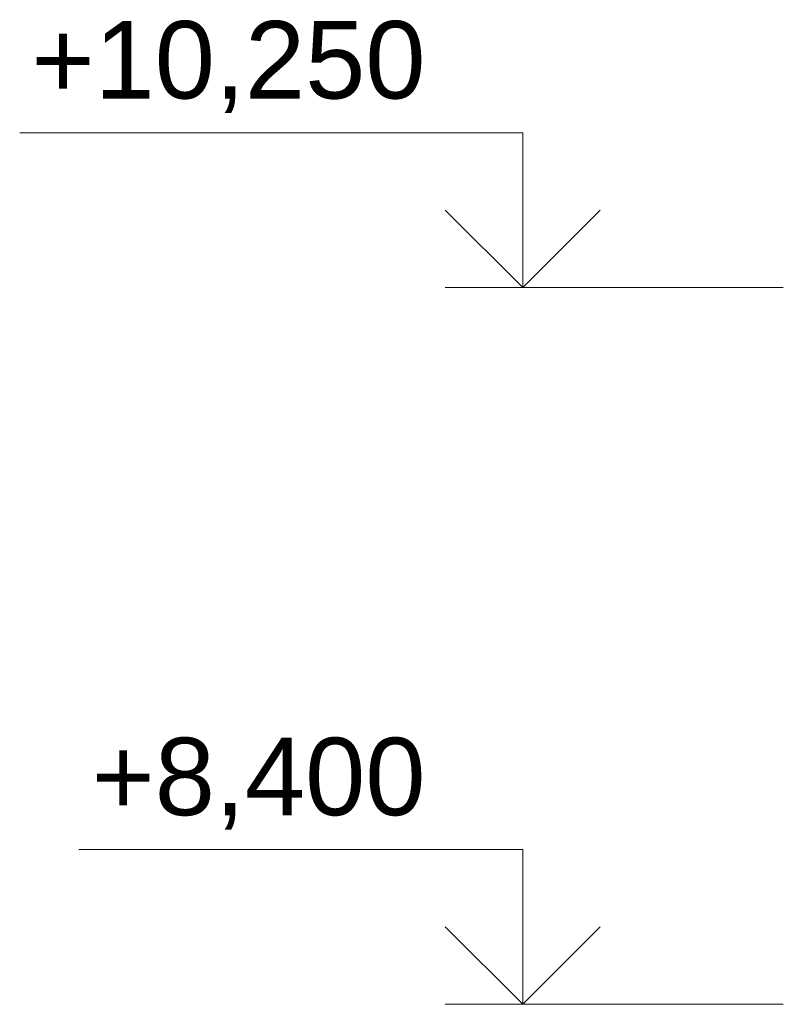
# Model space of a CAD drawing. Header units: millimetres. Extents: x -15683 to 202647, y -7448 to 20513.
# Tile 41 of 114: x 73669 to 75641, y 13122 to 15663. Entities that reach past the tile are written whole.
import ezdxf
from ezdxf.enums import TextEntityAlignment as Align

# ---------------------------------------------------------------- set-up
doc = ezdxf.new("R2010")
doc.units = ezdxf.units.MM
doc.header["$MEASUREMENT"] = 0
doc.layers.add('Размер - Отметка Уровня', color=7, linetype='Continuous')
doc.layers.add('Размер - Отметка Уровня_Ном._пера__120', color=7, linetype='Continuous', lineweight=5)
doc.styles.add('СГЕНЕРИР_СТИЛЬ_1', font='arial.ttf')

# ---------------------------------------------------------------- blocks, each defined once
blk = doc.blocks.new('Отметка высоты (ГОСТ)[21]_2', base_point=(74968.2, 13121.7))
at = {"layer": 'Размер - Отметка Уровня_Ном._пера__120', "color": 7, "linetype": 'Continuous', "lineweight": 5}
for p, q in [((74968.2, 13521.7), (73821.6, 13521.7)), ((74968.2, 13121.7), (74968.2, 13521.7)), ((74968.2, 13121.7), (74768.2, 13321.7)), ((74968.2, 13121.7), (75168.2, 13321.7)), ((75641, 13121.7), (74768.2, 13121.7))]:
    blk.add_line(p, q, dxfattribs=at)
at = {"layer": 'Размер - Отметка Уровня_Ном._пера__120', "color": 7, "lineweight": 5, "insert": (74768.2, 13551.4), "char_height": 200, "attachment_point": 9, "style": 'СГЕНЕРИР_СТИЛЬ_1'}
blk.add_mtext('\\A1;+8,400{\\H0.66x;\\S^  ;}', dxfattribs=at)
at = {"layer": 'Размер - Отметка Уровня_Ном._пера__120', "color": 7, "lineweight": 5, "style": 'СГЕНЕРИР_СТИЛЬ_1'}
blk.add_attdef('addText', text='', height=150, dxfattribs=at).set_placement((74708.2, 13285.9), align=Align.BOTTOM_RIGHT)
blk = doc.blocks.new('Отметка высоты (ГОСТ)[22]_2', base_point=(74968.2, 14971.7))
at = {"layer": 'Размер - Отметка Уровня_Ном._пера__120', "color": 7, "linetype": 'Continuous', "lineweight": 5}
for p, q in [((74968.2, 15371.7), (73669.1, 15371.7)), ((74968.2, 14971.7), (74968.2, 15371.7)), ((74968.2, 14971.7), (74768.2, 15171.7)), ((74968.2, 14971.7), (75168.2, 15171.7)), ((75641, 14971.7), (74768.2, 14971.7))]:
    blk.add_line(p, q, dxfattribs=at)
at = {"layer": 'Размер - Отметка Уровня_Ном._пера__120', "color": 7, "lineweight": 5, "insert": (74768.2, 15401.4), "char_height": 200, "attachment_point": 9, "style": 'СГЕНЕРИР_СТИЛЬ_1'}
blk.add_mtext('\\A1;+10,250{\\H0.66x;\\S^  ;}', dxfattribs=at)
at = {"layer": 'Размер - Отметка Уровня_Ном._пера__120', "color": 7, "lineweight": 5, "style": 'СГЕНЕРИР_СТИЛЬ_1'}
blk.add_attdef('addText', text='', height=150, dxfattribs=at).set_placement((74708.2, 15135.9), align=Align.BOTTOM_RIGHT)

msp = doc.modelspace()

# ---------------------------------------------------------------- block references
at = {"layer": 'Размер - Отметка Уровня', "color": 104, "linetype": 'Continuous', "lineweight": 15, "true_color": 0x029e21}
for name, p in [('Отметка высоты (ГОСТ)[22]_2', (74968.2, 14971.7)), ('Отметка высоты (ГОСТ)[21]_2', (74968.2, 13121.7))]:
    msp.add_blockref(name, p, dxfattribs=at)

doc.saveas('drawing.dxf')
